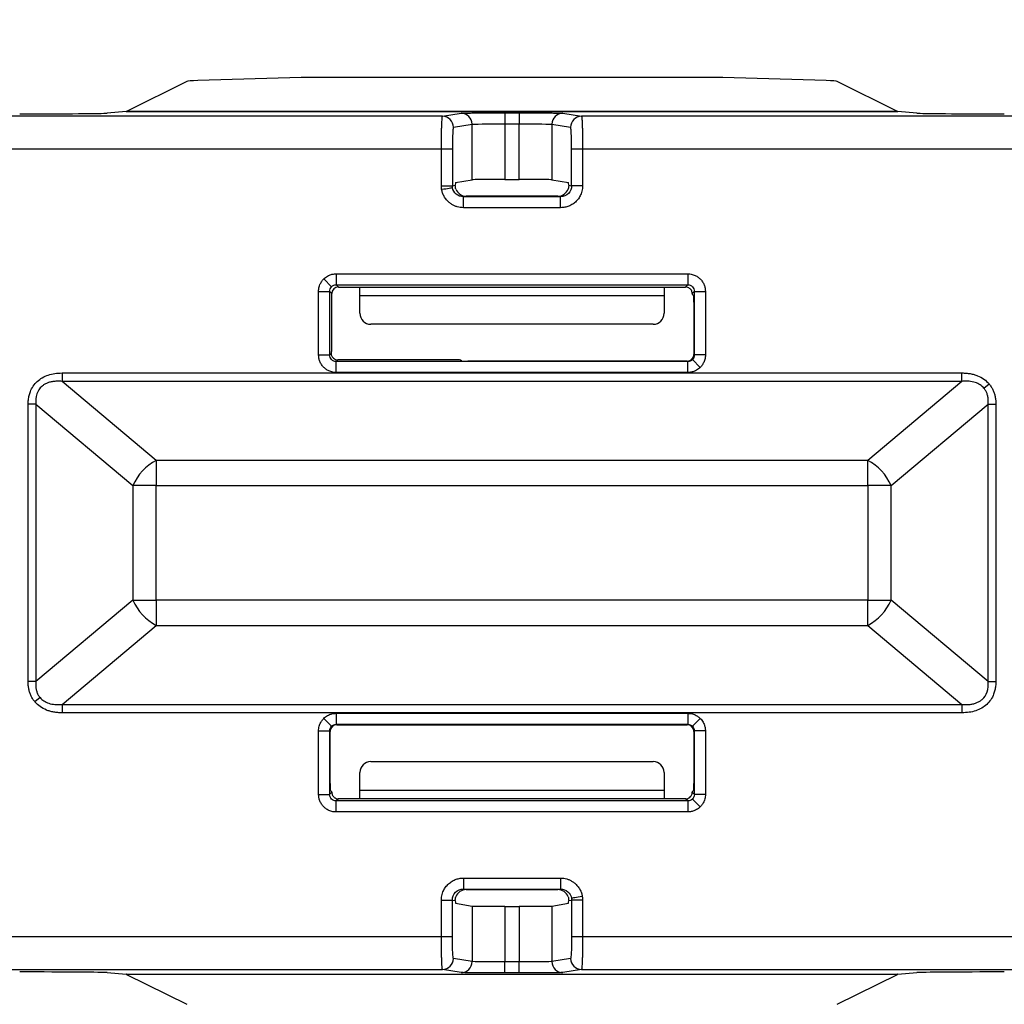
# Model space of a CAD drawing. Extents: x 897.4 to 914.4, y -8.5 to 2.5.
# Tile 5 of 15: x 903.611 to 904.492, y -0.334 to 0.548. Entities that reach past the tile are written whole.
import ezdxf

# ---------------------------------------------------------------- set-up
doc = ezdxf.new("R2010")
doc.units = 0
doc.header["$LTSCALE"] = 4
doc.header["$MEASUREMENT"] = 0
doc.layers.get('0').update_dxf_attribs({"linetype": 'CONTINUOUS'})
doc.layers.get('DEFPOINTS').update_dxf_attribs({"linetype": 'CONTINUOUS'})
doc.layers.add('DIMENSIONS', color=140, linetype='CONTINUOUS')
doc.styles.get("Standard").update_dxf_attribs({"font": 'romans.shx'})
doc.dimstyles.get("Standard").update_dxf_attribs({"dimtxt": 0.15, "dimasz": 0.18, "dimexe": 0.0625, "dimexo": 0.125, "dimgap": 0.0625, "dimtad": 0, "dimtih": 1, "dimtoh": 1, "dimzin": 0, "dimdsep": 46, "dimtxsty": 'Standard', "dimcen": 0, "dimadec": 0, "dimazin": 0, "dimtfac": 1, "dimtofl": 0, "dimtmove": 0, "dimatfit": 3, "dimfxl": 1, "dimtolj": 1, "dimtzin": 0, "dimarcsym": 0})

# ---------------------------------------------------------------- blocks, each defined once
blk = doc.blocks.new('*D14')
at = {"layer": 'DEFPOINTS', "color": 0, "transparency": 16777216}
for p in [(906.0023, 1.19394), (902.10105, 0.38594), (906.0023, 0.38594)]:
    blk.add_point(p, dxfattribs=at)
at = {"layer": 'DIMENSIONS', "color": 0, "lineweight": -2, "transparency": 16777216}
for p, q in [((902.10105, 0.51094), (902.10105, 1.25644)), ((906.0023, 0.51094), (906.0023, 1.25644)), ((902.28105, 1.19394), (903.67132, 1.19394)), ((905.8223, 1.19394), (904.43203, 1.19394))]:
    blk.add_line(p, q, dxfattribs=at)
at = {"layer": 'DIMENSIONS', "color": 0, "transparency": 16777216}
for points in [[(902.28105, 1.22394), (902.28105, 1.16394), (902.10105, 1.19394)], [(905.8223, 1.22394), (905.8223, 1.16394), (906.0023, 1.19394)]]:
    blk.add_solid(points, dxfattribs=at)
at = {"layer": 'DIMENSIONS', "color": 0, "transparency": 16777216, "char_height": 0.15, "attachment_point": 5}
for s, insert in [('\\A1;3.90', (904.05167, 1.33144)), ('\\A1;[99.1]', (904.05167, 1.01715))]:
    blk.add_mtext(s, dxfattribs=dict(at, insert=insert))

msp = doc.modelspace()

# ---------------------------------------------------------------- linework, layer by layer
for p, q in [((903.86302, 0.49594), (903.77048, 0.49325)), ((904.23079, 0.49607), (903.87256, 0.49607)), ((904.33287, 0.49325), (904.24033, 0.49594)), ((903.76044, 0.49246), (903.70659, 0.46561)), ((904.39675, 0.46561), (904.3429, 0.49246)), ((903.98946, 0.46125), (902.97318, 0.46125)), ((903.70628, 0.46552), (903.68924, 0.4641)), ((904.39707, 0.46552), (903.70628, 0.46552)), ((903.70659, 0.46561), (904.39675, 0.46561)), ((903.98946, 0.46125), (904.00608, 0.46402)), ((904.0454, 0.46434), (904.05795, 0.46434)), ((904.0454, 0.46434), (904.0454, 0.4545)), ((904.05795, 0.46434), (904.05795, 0.4545)), ((904.09726, 0.46402), (904.11389, 0.46125)), ((904.96608, 0.46125), (904.11389, 0.46125)), ((904.41411, 0.4641), (904.39707, 0.46552)), ((903.99929, 0.45141), (904.01591, 0.45418)), ((904.01591, 0.40444), (904.01591, 0.45418)), ((904.0454, 0.4545), (904.0454, 0.40469)), ((904.0454, 0.4545), (904.05795, 0.4545)), ((904.05795, 0.40469), (904.05795, 0.4545)), ((904.08744, 0.45418), (904.08744, 0.40444)), ((904.08744, 0.45418), (904.10406, 0.45141)), ((903.98844, 0.43172), (902.97318, 0.43172)), ((903.98844, 0.39906), (903.98844, 0.43172)), ((903.99827, 0.43172), (903.98844, 0.43172)), ((903.99827, 0.43172), (903.99827, 0.39906)), ((904.10508, 0.39906), (904.10508, 0.43172)), ((904.11491, 0.43172), (904.10508, 0.43172)), ((904.11491, 0.43172), (904.11491, 0.39906)), ((904.96608, 0.43172), (904.11491, 0.43172)), ((903.98844, 0.39906), (903.99827, 0.39906)), ((903.99827, 0.39906), (904.00093, 0.39951)), ((904.00118, 0.40199), (904.01591, 0.40444)), ((904.0454, 0.40469), (904.05795, 0.40469)), ((904.08744, 0.40444), (904.10217, 0.40199)), ((904.10242, 0.39951), (904.10508, 0.39906)), ((904.11491, 0.39906), (904.10508, 0.39906)), ((904.01072, 0.38966), (904.00814, 0.38923)), ((904.00814, 0.37939), (904.00814, 0.38923)), ((904.09521, 0.38923), (904.00814, 0.38923)), ((904.09262, 0.38966), (904.01072, 0.38966)), ((904.09521, 0.38923), (904.09262, 0.38966)), ((904.09521, 0.37939), (904.09521, 0.38923)), ((904.09521, 0.37939), (904.00814, 0.37939)), ((903.89428, 0.32016), (904.20907, 0.32016)), ((903.89428, 0.32016), (903.89428, 0.31032)), ((904.20907, 0.32016), (904.20907, 0.31032)), ((903.88314, 0.31555), (903.8901, 0.30859)), ((903.89428, 0.31032), (904.20907, 0.31032)), ((903.89428, 0.31032), (903.89625, 0.30834)), ((904.20709, 0.30834), (904.20907, 0.31032)), ((903.87853, 0.2475), (903.87853, 0.30441)), ((903.87853, 0.30441), (903.88837, 0.30441)), ((903.88837, 0.30441), (903.88837, 0.2475)), ((903.89035, 0.30244), (903.88837, 0.30441)), ((903.89035, 0.25678), (903.89035, 0.30244)), ((903.89625, 0.30834), (903.91542, 0.30834)), ((903.91542, 0.30834), (904.18792, 0.30834)), ((903.91542, 0.30056), (903.91542, 0.30834)), ((904.18792, 0.30056), (903.91542, 0.30056)), ((903.91544, 0.2848), (903.91542, 0.30056)), ((904.18792, 0.30056), (904.18791, 0.2848)), ((904.18792, 0.30834), (904.20709, 0.30834)), ((904.18792, 0.30834), (904.18792, 0.30056)), ((904.21497, 0.30441), (904.21303, 0.30247)), ((904.21305, 0.30206), (904.21449, 0.30061)), ((904.21497, 0.2475), (904.21497, 0.30441)), ((904.21497, 0.30441), (904.22482, 0.30441)), ((904.22482, 0.30441), (904.22482, 0.2475)), ((904.21454, 0.29471), (904.21454, 0.24793)), ((904.17808, 0.27497), (903.92527, 0.27497)), ((903.87853, 0.2475), (903.88837, 0.2475)), ((903.88837, 0.2475), (903.8898, 0.24892)), ((903.88983, 0.25041), (903.8903, 0.25088)), ((904.21454, 0.24793), (904.21497, 0.2475)), ((904.22482, 0.2475), (904.21497, 0.2475)), ((903.89569, 0.243), (903.89428, 0.24159)), ((903.89428, 0.23175), (903.89428, 0.24159)), ((904.20907, 0.24159), (903.89428, 0.24159)), ((903.99566, 0.243), (903.89569, 0.243)), ((904.00635, 0.24207), (904.0055, 0.24292)), ((904.20864, 0.24202), (904.01225, 0.24202)), ((904.20907, 0.24159), (904.20864, 0.24202)), ((904.20907, 0.23175), (904.20907, 0.24159)), ((904.2202, 0.23636), (904.21325, 0.24332)), ((903.64883, 0.23133), (903.64883, 0.22379)), ((903.64883, 0.23133), (904.45451, 0.23133)), ((904.20907, 0.23175), (903.89428, 0.23175)), ((904.45451, 0.22379), (904.45451, 0.23133)), ((903.7332, 0.15301), (903.64883, 0.22379)), ((904.45451, 0.22379), (903.64883, 0.22379)), ((904.45451, 0.22379), (904.37015, 0.15301)), ((904.47422, 0.21771), (904.4788, 0.22155)), ((903.62542, 0.2033), (903.61846, 0.2033)), ((903.61846, -0.04509), (903.61846, 0.2033)), ((903.62542, 0.2033), (903.71232, 0.13039)), ((903.62542, 0.2033), (903.62542, -0.04509)), ((904.39103, 0.13039), (904.47792, 0.2033)), ((904.47792, -0.04509), (904.47792, 0.2033)), ((904.47792, 0.2033), (904.48488, 0.2033)), ((904.48488, 0.2033), (904.48488, -0.04509)), ((904.37015, 0.15301), (903.7332, 0.15301)), ((903.7332, 0.15301), (903.7332, 0.13039)), ((904.37015, 0.13039), (904.37015, 0.15301)), ((903.71232, 0.13039), (903.71232, 0.02783)), ((903.7332, 0.13039), (903.71232, 0.13039)), ((903.7332, 0.13039), (904.37015, 0.13039)), ((903.7332, 0.02783), (903.7332, 0.13039)), ((904.37015, 0.13039), (904.37015, 0.02783)), ((904.39103, 0.13039), (904.37015, 0.13039)), ((904.39103, 0.02783), (904.39103, 0.13039)), ((903.71232, 0.02783), (903.62542, -0.04509)), ((903.71232, 0.02783), (903.7332, 0.02783)), ((904.37015, 0.02783), (903.7332, 0.02783)), ((903.7332, 0.02783), (903.7332, 0.00521)), ((904.37015, 0.02783), (904.39103, 0.02783)), ((904.37015, 0.00521), (904.37015, 0.02783)), ((904.47792, -0.04509), (904.39103, 0.02783)), ((903.64883, -0.06558), (903.7332, 0.00521)), ((903.7332, 0.00521), (904.37015, 0.00521)), ((904.37015, 0.00521), (904.45451, -0.06558)), ((903.62542, -0.04509), (903.61846, -0.04509)), ((904.47792, -0.04509), (904.48488, -0.04509)), ((903.62913, -0.0595), (903.62455, -0.06334)), ((903.64883, -0.06558), (904.45451, -0.06558)), ((903.64883, -0.06558), (903.64883, -0.07312)), ((904.45451, -0.06558), (904.45451, -0.07312)), ((904.45451, -0.07312), (903.64883, -0.07312)), ((903.88314, -0.07815), (903.8901, -0.08511)), ((903.89428, -0.07354), (904.20907, -0.07354)), ((903.89428, -0.07354), (903.89428, -0.08338)), ((904.20907, -0.07354), (904.20907, -0.08338)), ((904.2202, -0.07815), (904.21325, -0.08511)), ((903.89428, -0.08338), (904.20907, -0.08338)), ((903.89428, -0.08338), (903.89471, -0.08381)), ((903.89471, -0.08381), (904.20864, -0.08381)), ((904.20864, -0.08381), (904.20907, -0.08338)), ((903.87853, -0.1462), (903.87853, -0.08929)), ((903.87853, -0.08929), (903.88837, -0.08929)), ((903.88837, -0.08929), (903.88837, -0.1462)), ((903.8888, -0.08972), (903.88837, -0.08929)), ((903.8888, -0.1365), (903.8888, -0.08972)), ((904.21497, -0.08929), (904.21454, -0.08972)), ((904.21454, -0.08972), (904.21454, -0.1365)), ((904.21497, -0.1462), (904.21497, -0.08929)), ((904.22482, -0.08929), (904.21497, -0.08929)), ((904.22482, -0.08929), (904.22482, -0.1462)), ((903.92527, -0.11676), (904.17808, -0.11676)), ((903.91542, -0.14235), (903.91544, -0.12659)), ((904.18791, -0.12659), (904.18792, -0.14235)), ((903.87853, -0.1462), (903.88837, -0.1462)), ((903.88837, -0.1462), (903.89032, -0.14426)), ((903.8903, -0.14385), (903.88885, -0.1424)), ((903.91542, -0.14235), (904.18792, -0.14235)), ((903.91542, -0.15013), (903.91542, -0.14235)), ((904.18792, -0.14235), (904.18792, -0.15013)), ((904.21303, -0.14426), (904.21497, -0.1462)), ((904.21449, -0.1424), (904.21305, -0.14385)), ((904.22482, -0.1462), (904.21497, -0.1462)), ((903.89625, -0.15013), (903.89428, -0.15211)), ((904.20907, -0.15211), (903.89428, -0.15211)), ((903.89428, -0.16195), (903.89428, -0.15211)), ((903.91542, -0.15013), (903.89625, -0.15013)), ((904.18792, -0.15013), (903.91542, -0.15013)), ((904.20709, -0.15013), (904.18792, -0.15013)), ((904.20907, -0.15211), (904.20709, -0.15013)), ((904.20907, -0.15211), (904.20907, -0.16195)), ((904.2202, -0.15734), (904.21325, -0.15038)), ((904.20907, -0.16195), (903.89428, -0.16195)), ((904.00814, -0.22118), (904.09521, -0.22118)), ((904.00814, -0.22118), (904.00814, -0.23102)), ((904.09521, -0.22118), (904.09521, -0.23102)), ((904.00814, -0.23102), (904.09521, -0.23102)), ((904.00814, -0.23102), (904.01072, -0.23145)), ((904.01072, -0.23145), (904.09262, -0.23145)), ((904.09262, -0.23145), (904.09521, -0.23102)), ((903.98844, -0.27351), (903.98844, -0.24085)), ((903.98844, -0.24085), (903.99827, -0.24085)), ((903.99827, -0.27351), (903.99827, -0.24085)), ((903.99827, -0.24085), (904.00093, -0.2413)), ((904.00118, -0.24378), (904.01591, -0.24623)), ((904.01591, -0.24623), (904.01591, -0.29597)), ((904.0454, -0.24648), (904.0454, -0.29629)), ((904.0454, -0.24648), (904.05795, -0.24648)), ((904.05795, -0.24648), (904.05795, -0.29629)), ((904.08744, -0.24623), (904.10217, -0.24378)), ((904.08744, -0.24623), (904.08744, -0.29597)), ((904.10242, -0.2413), (904.10508, -0.24085)), ((904.10508, -0.24085), (904.10508, -0.27351)), ((904.11491, -0.24085), (904.10508, -0.24085)), ((904.11491, -0.24085), (904.11491, -0.27351)), ((902.97318, -0.27351), (903.98844, -0.27351)), ((903.98844, -0.27351), (903.99827, -0.27351)), ((904.10508, -0.27351), (904.11491, -0.27351)), ((904.11491, -0.27351), (904.96608, -0.27351)), ((904.01591, -0.29597), (903.99929, -0.2932)), ((904.0454, -0.30613), (904.0454, -0.29629)), ((904.05795, -0.29629), (904.0454, -0.29629)), ((904.05795, -0.30613), (904.05795, -0.29629)), ((904.10406, -0.2932), (904.08744, -0.29597)), ((902.97318, -0.30304), (903.98946, -0.30304)), ((903.68924, -0.30589), (903.70628, -0.30731)), ((903.70628, -0.30731), (904.39707, -0.30731)), ((904.39675, -0.3074), (903.70659, -0.3074)), ((903.70659, -0.3074), (903.76044, -0.33425)), ((904.00608, -0.30581), (903.98946, -0.30304)), ((904.05795, -0.30613), (904.0454, -0.30613)), ((904.11389, -0.30304), (904.09726, -0.30581)), ((904.11389, -0.30304), (904.96608, -0.30304)), ((904.3429, -0.33425), (904.39675, -0.3074)), ((904.39707, -0.30731), (904.41411, -0.30589))]:
    msp.add_line(p, q)
at = {"flags": 128}
for points in [[(903.9887, 0.39584), (903.99053, 0.39614), (903.9923, 0.39643), (903.99394, 0.39671), (903.99538, 0.39695), (903.99659, 0.39715), (903.99752, 0.3973), (903.99813, 0.3974), (903.9984, 0.39745)], [(904.11464, -0.23762), (904.11281, -0.23793), (904.11105, -0.23822), (904.10941, -0.2385), (904.10796, -0.23874), (904.10675, -0.23894), (904.10583, -0.23909), (904.10522, -0.23919), (904.10495, -0.23924)]]:
    msp.add_lwpolyline(points, dxfattribs=at)
for centre, radius, start, end in [((903.98945, 0.45141), 0.00984, 359.99249, 89.93117), ((904.00607, 0.45418), 0.00984, 359.99245, 89.93099), ((904.09728, 0.45418), 0.00984, 90.06901, 180.00755), ((904.1139, 0.45141), 0.00984, 90.06883, 180.00751), ((903.75437, 0.11252), 0.04569, 117.60368, 156.97851), ((904.34898, 0.11252), 0.04569, 23.02149, 62.39632), ((903.75437, 0.04569), 0.04569, 203.02149, 242.39632), ((904.34898, 0.04569), 0.04569, 297.60368, 336.97851), ((903.98945, -0.2932), 0.00984, 270.06883, 0.00751), ((904.00607, -0.29597), 0.00984, 270.06901, 0.00755), ((904.09728, -0.29597), 0.00984, 179.99245, 269.93099), ((904.1139, -0.2932), 0.00984, 179.99249, 269.93117)]:
    msp.add_arc(centre, radius, start, end)
for centre, major_axis, ratio, start_param, end_param in [((903.87256, 0.49504), (0.01969, 0), 0.052408, 1.570796, 2.076942), ((904.23079, 0.49504), (0.01969, 0), 0.052408, 1.064651, 1.570796), ((903.78002, 0.49235), (0.01969, 0), 0.052408, 2.076942, 3.036873), ((904.32333, 0.49235), (0.01969, 0), 0.052408, 0.10472, 1.064651), ((903.61093, 0.46417), (0.07874, 0), 0.008727, 4.712389, 6.178466), ((903.70622, 0.53441), (0, 0.0689), 0.105104, 3.150319, 3.193953), ((904.39713, 0.53441), (0, 0.0689), 0.105104, 3.089233, 3.132866), ((904.49242, 0.46417), (0.07874, 0), 0.008727, 3.246312, 4.712389), ((904.00118, 0.39609), (0, 0.00591), 0.052408, 0.008727, 0.952685), ((904.0454, 0.40443), (0.02953, 0), 0.008727, 1.570796, 3.089233), ((904.05795, 0.40443), (0.02953, 0), 0.008727, 0.05236, 1.570796), ((904.10217, 0.39609), (0, 0.00591), 0.052408, 5.3305, 6.274459), ((904.01073, 0.3995), (-0.00972, -0.00162), 0.998592, 0.189322, 1.405563), ((904.09262, 0.3995), (-0.00972, 0.00162), 0.998592, 1.736029, 2.952271), ((903.89626, 0.30244), (-0.00418, 0.00418), 0.999924, 5.497825, 7.068545), ((904.20709, 0.30244), (-0.00418, -0.00418), 0.999924, 3.565906, 3.926953), ((904.21305, 0.30796), (0, 0.00591), 0.008727, 2.765124, 3.132866), ((904.21449, 0.29471), (0, 0.00591), 0.008727, 4.712389, 6.274459), ((903.92528, 0.28481), (0.00713, 0.00679), 0.999247, 2.38206, 3.951341), ((904.17807, 0.28481), (0.00713, -0.00679), 0.999247, 5.473437, 7.042718), ((903.8903, 0.25678), (0, 0.00591), 0.008727, 3.150319, 4.712389), ((903.88983, 0.24451), (0, 0.00591), 0.008727, 0.008727, 0.725535), ((904.20864, 0.24793), (0.00418, -0.00418), 0.999924, 5.497825, 7.068545), ((903.89569, 0.24891), (0.00418, 0.00418), 0.999924, 3.197075, 3.926953), ((903.99566, 0.24292), (0.00984, 0), 0.008727, 0.008727, 1.570796), ((904.01225, 0.24207), (0.00591, 0), 0.008727, 3.150319, 4.712389), ((903.89471, -0.08972), (-0.00418, 0.00418), 0.999924, 5.497825, 7.068545), ((904.20864, -0.08972), (0.00418, 0.00418), 0.999924, 5.497825, 7.068545), ((903.92528, -0.1266), (0.00713, -0.00679), 0.999247, 2.331844, 3.901125), ((904.17807, -0.1266), (0.00713, 0.00679), 0.999247, 5.523653, 7.092934), ((903.88885, -0.1365), (0, 0.00591), 0.008727, 1.570796, 3.132866), ((904.21449, -0.1365), (0, 0.00591), 0.008727, 3.150319, 4.712389), ((903.8903, -0.14975), (0, 0.00591), 0.008727, 5.906717, 6.274459), ((903.89626, -0.14423), (0.00418, 0.00418), 0.999924, 3.565906, 3.926953), ((904.20709, -0.14423), (0.00418, -0.00418), 0.999924, 5.497825, 5.858871), ((904.21305, -0.14975), (0, 0.00591), 0.008727, 0.008727, 0.376469), ((904.01073, -0.24129), (0.00972, -0.00162), 0.998592, 1.736029, 2.952271), ((904.09262, -0.24129), (0.00972, 0.00162), 0.998592, 0.189322, 1.405563), ((904.00118, -0.23787), (0, 0.00591), 0.052408, 2.188907, 3.132866), ((904.0454, -0.24622), (0.02953, 0), 0.008727, 3.193953, 4.712389), ((904.05795, -0.24622), (0.02953, 0), 0.008727, 4.712389, 6.230825), ((904.10217, -0.23787), (0, 0.00591), 0.052408, 3.150319, 4.094278), ((903.61093, -0.30596), (0.07874, 0), 0.008727, 0.10472, 1.570796), ((903.70622, -0.3762), (0, 0.0689), 0.105104, 6.230825, 6.274459), ((904.39713, -0.3762), (0, 0.0689), 0.105104, 0.008727, 0.05236), ((904.49242, -0.30596), (0.07874, 0), 0.008727, 1.570796, 3.036873)]:
    msp.add_ellipse(centre, major_axis=major_axis, ratio=ratio, start_param=start_param, end_param=end_param)
for points, knots in [([(903.98844, 0.43172), (903.98844, 0.43289), (903.98844, 0.4353), (903.98848, 0.43899), (903.98853, 0.4428), (903.9886, 0.44662), (903.98869, 0.45034), (903.9888, 0.45379), (903.98894, 0.45682), (903.98909, 0.45922), (903.98927, 0.46089), (903.98939, 0.46113), (903.98946, 0.46125)], [0, 0, 0, 0, 0.075786, 0.156953, 0.243502, 0.335433, 0.432745, 0.535438, 0.643511, 0.756964, 0.875794, 1, 1, 1, 1]), ([(904.00608, 0.46402), (904.00618, 0.46403), (904.00636, 0.46405), (904.00706, 0.46408), (904.00805, 0.46411), (904.00987, 0.46415), (904.01301, 0.4642), (904.01812, 0.46425), (904.02426, 0.46429), (904.03107, 0.46432), (904.0382, 0.46434), (904.043, 0.46434), (904.0454, 0.46434)], [0, 0, 0, 0, 0.060411, 0.120356, 0.180342, 0.240878, 0.370333, 0.500129, 0.629582, 0.759376, 0.879605, 1, 1, 1, 1]), ([(904.05795, 0.46434), (904.05915, 0.46434), (904.06155, 0.46434), (904.06511, 0.46434), (904.06861, 0.46433), (904.07334, 0.46432), (904.07908, 0.46429), (904.08521, 0.46425), (904.09034, 0.4642), (904.09405, 0.46414), (904.09652, 0.46408), (904.09702, 0.46404), (904.09726, 0.46402)], [0, 0, 0, 0, 0.060408, 0.120351, 0.180336, 0.24087, 0.370322, 0.500117, 0.629571, 0.759368, 0.8796, 1, 1, 1, 1]), ([(904.11389, 0.46125), (904.11393, 0.4612), (904.11401, 0.46111), (904.11411, 0.46049), (904.11422, 0.45957), (904.11431, 0.45835), (904.1144, 0.45687), (904.11448, 0.45518), (904.11456, 0.45331), (904.11462, 0.45129), (904.11468, 0.44917), (904.11474, 0.44698), (904.11478, 0.44475), (904.11482, 0.4425), (904.11486, 0.44026), (904.11488, 0.43804), (904.1149, 0.43588), (904.11491, 0.43378), (904.11491, 0.4324), (904.11491, 0.43172)], [0, 0, 0, 0, 0.073738, 0.145611, 0.21562, 0.283765, 0.350045, 0.414461, 0.477012, 0.537698, 0.596521, 0.653479, 0.708573, 0.761803, 0.813169, 0.862671, 0.910311, 0.956087, 1, 1, 1, 1]), ([(903.99929, 0.45141), (903.99925, 0.45137), (903.99916, 0.4513), (903.99903, 0.4508), (903.99889, 0.44988), (903.99872, 0.44824), (903.99856, 0.4457), (903.99843, 0.44257), (903.99833, 0.43909), (903.99828, 0.43543), (903.99827, 0.43296), (903.99827, 0.43172)], [0, 0, 0, 0, 0.079687, 0.159406, 0.240393, 0.36886, 0.500287, 0.628687, 0.760046, 0.879306, 1, 1, 1, 1]), ([(904.01591, 0.45418), (904.0163, 0.45426), (904.01965, 0.45435), (904.03049, 0.45447), (904.03791, 0.4545), (904.0454, 0.4545)], [0, 0, 0, 0, 0.5, 0.5, 1, 1, 1, 1]), ([(904.05795, 0.4545), (904.06544, 0.4545), (904.07285, 0.45447), (904.08369, 0.45435), (904.08704, 0.45426), (904.08744, 0.45418)], [0, 0, 0, 0, 0.5, 0.5, 1, 1, 1, 1]), ([(904.10508, 0.43172), (904.10508, 0.43254), (904.10508, 0.43417), (904.10505, 0.43659), (904.10501, 0.43942), (904.10492, 0.44255), (904.10479, 0.44565), (904.10463, 0.44823), (904.10444, 0.45003), (904.10425, 0.45119), (904.10412, 0.45133), (904.10406, 0.45141)], [0, 0, 0, 0, 0.079579, 0.159196, 0.240093, 0.368459, 0.49985, 0.628284, 0.759746, 0.879143, 1, 1, 1, 1]), ([(903.9887, 0.39584), (903.98863, 0.39637), (903.98847, 0.39744), (903.98845, 0.39852), (903.98844, 0.39906)], [0, 0, 0, 0, 0.4999952, 1, 1, 1, 1]), ([(904.00814, 0.38923), (904.00582, 0.38923), (904.00352, 0.39007), (903.99999, 0.39305), (903.99878, 0.39517), (903.9984, 0.39745)], [0, 0, 0, 0, 0.5, 0.5, 1, 1, 1, 1]), ([(904.00148, 0.39609), (904.00128, 0.39662), (904.00113, 0.39719), (904.00104, 0.39774), (904.00095, 0.39828), (904.00092, 0.39882), (904.00092, 0.3993), (904.00092, 0.39937), (904.00093, 0.39944), (904.00093, 0.39951)], [0, 0, 0, 0, 0.000043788, 0.000043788, 0.000043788, 0.00008760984, 0.00008760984, 0.00008760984, 0.00009388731, 0.00009388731, 0.00009388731, 0.00009388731]), ([(904.11491, 0.39906), (904.11488, 0.39824), (904.11482, 0.39661), (904.11434, 0.39417), (904.11343, 0.39134), (904.1118, 0.38819), (904.10926, 0.38508), (904.10612, 0.3825), (904.10262, 0.38071), (904.09893, 0.37958), (904.09645, 0.37945), (904.09521, 0.37939)], [0, 0, 0, 0, 0.079555, 0.159139, 0.240005, 0.368419, 0.499856, 0.628334, 0.759844, 0.879187, 1, 1, 1, 1]), ([(904.10508, 0.39906), (904.10508, 0.39648), (904.10402, 0.39393), (904.10036, 0.39029), (904.0978, 0.38923), (904.09521, 0.38923)], [0, 0, 0, 0, 0.5, 0.5, 1, 1, 1, 1]), ([(904.10242, 0.39951), (904.10244, 0.39904), (904.10242, 0.39851), (904.10234, 0.39797), (904.10226, 0.39743), (904.10213, 0.39686), (904.10195, 0.39632), (904.10192, 0.39624), (904.10189, 0.39616), (904.10186, 0.39609)], [0, 0, 0, 0, 0.00004386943, 0.00004386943, 0.00004386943, 0.00008780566, 0.00008780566, 0.00008780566, 0.00009390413, 0.00009390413, 0.00009390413, 0.00009390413]), ([(904.00814, 0.37939), (904.0072, 0.37942), (904.00535, 0.37949), (904.00264, 0.38007), (904.00007, 0.38101), (903.99763, 0.38234), (903.99517, 0.38414), (903.99282, 0.38651), (903.99086, 0.38941), (903.98941, 0.39255), (903.98894, 0.39474), (903.9887, 0.39584)], [0, 0, 0, 0, 0.101673, 0.200529, 0.298587, 0.397913, 0.500499, 0.627888, 0.758211, 0.878391, 1, 1, 1, 1]), ([(903.88314, 0.31555), (903.88365, 0.31602), (903.88465, 0.31695), (903.88638, 0.31809), (903.88853, 0.31915), (903.89118, 0.31999), (903.89324, 0.32011), (903.89428, 0.32016)], [0, 0, 0, 0, 0.166554, 0.332327, 0.500188, 0.749363, 1, 1, 1, 1]), ([(904.20907, 0.32016), (904.20973, 0.32014), (904.21104, 0.32009), (904.21298, 0.3197), (904.21525, 0.31898), (904.21777, 0.31768), (904.22026, 0.31564), (904.22232, 0.31313), (904.22376, 0.31034), (904.22466, 0.30739), (904.22477, 0.30541), (904.22482, 0.30441)], [0, 0, 0, 0, 0.079599, 0.159226, 0.240133, 0.368604, 0.500069, 0.628541, 0.760008, 0.87928, 1, 1, 1, 1]), ([(903.87853, 0.30441), (903.87856, 0.3051), (903.87861, 0.30647), (903.87903, 0.3085), (903.8798, 0.31077), (903.88107, 0.31324), (903.88245, 0.31478), (903.88314, 0.31555)], [0, 0, 0, 0, 0.166559, 0.332336, 0.500198, 0.749371, 1, 1, 1, 1]), ([(904.20907, 0.31032), (904.21062, 0.31032), (904.21215, 0.30968), (904.21434, 0.3075), (904.21497, 0.30596), (904.21497, 0.30441)], [0, 0, 0, 0, 0.5, 0.5, 1, 1, 1, 1]), ([(904.21303, 0.30247), (904.21303, 0.30269), (904.21301, 0.30301), (904.21294, 0.30339), (904.21288, 0.30377), (904.21276, 0.30423), (904.21256, 0.3047), (904.21238, 0.30514), (904.21212, 0.30559), (904.2118, 0.30601), (904.2115, 0.30641), (904.21114, 0.30677), (904.21073, 0.30709), (904.21027, 0.30745), (904.20974, 0.30775), (904.20918, 0.30796)], [0, 0, 0, 0, 0.00004602, 0.00004602, 0.00004602, 0.000092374, 0.000092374, 0.000092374, 0.0001342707, 0.0001342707, 0.0001342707, 0.0001731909, 0.0001731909, 0.0001731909, 0.0002184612, 0.0002184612, 0.0002184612, 0.0002184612]), ([(903.89428, 0.23175), (903.89362, 0.23177), (903.89231, 0.23182), (903.89036, 0.23221), (903.88809, 0.23294), (903.88558, 0.23423), (903.88309, 0.23627), (903.88102, 0.23878), (903.87959, 0.24157), (903.87868, 0.24452), (903.87858, 0.2465), (903.87853, 0.2475)], [0, 0, 0, 0, 0.079599, 0.159226, 0.240133, 0.368604, 0.500069, 0.628541, 0.760008, 0.87928, 1, 1, 1, 1]), ([(903.89428, 0.24159), (903.89273, 0.24159), (903.8912, 0.24223), (903.88901, 0.24441), (903.88837, 0.24595), (903.88837, 0.2475)], [0, 0, 0, 0, 0.5, 0.5, 1, 1, 1, 1]), ([(903.8898, 0.24892), (903.8898, 0.24857), (903.88983, 0.24816), (903.88991, 0.24772), (903.89, 0.24727), (903.89016, 0.24679), (903.89038, 0.24633), (903.89059, 0.2459), (903.89086, 0.24547), (903.89118, 0.24509), (903.89136, 0.24488), (903.89155, 0.24469), (903.89175, 0.24451)], [0, 0, 0, 0, 0.0000405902, 0.0000405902, 0.0000405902, 0.0000814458, 0.0000814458, 0.0000814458, 0.0001194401, 0.0001194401, 0.0001194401, 0.0001400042, 0.0001400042, 0.0001400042, 0.0001400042]), ([(904.22482, 0.2475), (904.22479, 0.24681), (904.22474, 0.24544), (904.22432, 0.24341), (904.22355, 0.24114), (904.22227, 0.23867), (904.2209, 0.23713), (904.2202, 0.23636)], [0, 0, 0, 0, 0.166559, 0.332336, 0.500198, 0.749371, 1, 1, 1, 1]), ([(903.61846, 0.2033), (903.6185, 0.20464), (903.61858, 0.20726), (903.61927, 0.21107), (903.62057, 0.21527), (903.62287, 0.21969), (903.62654, 0.22394), (903.63115, 0.22731), (903.63653, 0.22966), (903.64252, 0.23109), (903.64668, 0.23125), (903.64883, 0.23133)], [0, 0, 0, 0, 0.086199, 0.168552, 0.248344, 0.368004, 0.486343, 0.606394, 0.732594, 0.861537, 1, 1, 1, 1]), ([(904.2202, 0.23636), (904.2197, 0.23589), (904.2187, 0.23496), (904.21697, 0.23382), (904.21481, 0.23276), (904.21217, 0.23192), (904.2101, 0.23181), (904.20907, 0.23175)], [0, 0, 0, 0, 0.166554, 0.332327, 0.500188, 0.749363, 1, 1, 1, 1]), ([(904.45451, 0.23133), (904.45578, 0.2313), (904.45827, 0.23125), (904.46189, 0.23077), (904.46533, 0.22999), (904.46955, 0.22856), (904.47439, 0.22608), (904.47735, 0.22305), (904.4788, 0.22155)], [0, 0, 0, 0, 0.140856, 0.275666, 0.405573, 0.531852, 0.769879, 1, 1, 1, 1]), ([(903.64883, 0.22379), (903.64756, 0.22388), (903.64512, 0.22404), (903.64159, 0.22381), (903.63836, 0.22323), (903.63547, 0.2223), (903.63291, 0.22102), (903.62924, 0.21836), (903.62532, 0.21237), (903.62539, 0.20647), (903.62542, 0.2033)], [0, 0, 0, 0, 0.104768, 0.201389, 0.290583, 0.373262, 0.450573, 0.523911, 0.743812, 1, 1, 1, 1]), ([(904.47422, 0.21771), (904.47371, 0.21826), (904.47268, 0.21938), (904.47079, 0.22076), (904.46867, 0.22193), (904.46629, 0.22284), (904.46366, 0.2235), (904.4608, 0.22389), (904.45772, 0.22402), (904.45561, 0.22387), (904.45451, 0.22379)], [0, 0, 0, 0, 0.104718, 0.21225, 0.324351, 0.442571, 0.568237, 0.702454, 0.846128, 1, 1, 1, 1]), ([(904.4788, 0.22155), (904.47944, 0.22073), (904.48073, 0.21908), (904.48224, 0.21632), (904.48344, 0.21336), (904.48428, 0.21019), (904.48479, 0.20681), (904.48485, 0.20449), (904.48488, 0.2033)], [0, 0, 0, 0, 0.159449, 0.318515, 0.479754, 0.645619, 0.818367, 1, 1, 1, 1]), ([(904.47792, 0.2033), (904.478, 0.20445), (904.47813, 0.20667), (904.4778, 0.20989), (904.47704, 0.21282), (904.47589, 0.21547), (904.47477, 0.21697), (904.47422, 0.21771)], [0, 0, 0, 0, 0.22728, 0.437624, 0.633998, 0.820036, 1, 1, 1, 1]), ([(903.62455, -0.06334), (903.6239, -0.06252), (903.62262, -0.06087), (903.6211, -0.0581), (903.61991, -0.05515), (903.61907, -0.05197), (903.61855, -0.0486), (903.61849, -0.04628), (903.61846, -0.04509)], [0, 0, 0, 0, 0.159449, 0.318515, 0.479754, 0.645619, 0.818367, 1, 1, 1, 1]), ([(903.62542, -0.04509), (903.62535, -0.04624), (903.62521, -0.04846), (903.62555, -0.05168), (903.6263, -0.05461), (903.62746, -0.05726), (903.62858, -0.05876), (903.62913, -0.0595)], [0, 0, 0, 0, 0.22728, 0.437624, 0.633998, 0.820036, 1, 1, 1, 1]), ([(904.45451, -0.06558), (904.45578, -0.06567), (904.45823, -0.06583), (904.46176, -0.0656), (904.46498, -0.06502), (904.46788, -0.06409), (904.47044, -0.06281), (904.47411, -0.06015), (904.47802, -0.05416), (904.47796, -0.04826), (904.47792, -0.04509)], [0, 0, 0, 0, 0.104768, 0.201389, 0.290583, 0.373262, 0.450573, 0.523911, 0.743812, 1, 1, 1, 1]), ([(904.48488, -0.04509), (904.48484, -0.04643), (904.48476, -0.04905), (904.48408, -0.05286), (904.48277, -0.05705), (904.48048, -0.06148), (904.47681, -0.06573), (904.4722, -0.0691), (904.46682, -0.07145), (904.46083, -0.07288), (904.45667, -0.07304), (904.45451, -0.07312)], [0, 0, 0, 0, 0.086199, 0.168552, 0.248344, 0.368004, 0.486343, 0.606394, 0.732594, 0.861537, 1, 1, 1, 1]), ([(903.62913, -0.0595), (903.62964, -0.06005), (903.63067, -0.06117), (903.63255, -0.06255), (903.63468, -0.06372), (903.63706, -0.06463), (903.63968, -0.06529), (903.64254, -0.06568), (903.64562, -0.0658), (903.64774, -0.06566), (903.64883, -0.06558)], [0, 0, 0, 0, 0.104718, 0.21225, 0.324351, 0.442571, 0.568237, 0.702454, 0.846128, 1, 1, 1, 1]), ([(903.64883, -0.07312), (903.64757, -0.07309), (903.64508, -0.07304), (903.64146, -0.07256), (903.63801, -0.07178), (903.6338, -0.07035), (903.62896, -0.06787), (903.626, -0.06484), (903.62455, -0.06334)], [0, 0, 0, 0, 0.140856, 0.275666, 0.405573, 0.531852, 0.769879, 1, 1, 1, 1]), ([(903.87853, -0.08929), (903.87856, -0.0886), (903.87861, -0.08723), (903.87903, -0.0852), (903.8798, -0.08293), (903.88107, -0.08046), (903.88245, -0.07892), (903.88314, -0.07815)], [0, 0, 0, 0, 0.166559, 0.332336, 0.500198, 0.749371, 1, 1, 1, 1]), ([(903.88314, -0.07815), (903.88365, -0.07768), (903.88465, -0.07675), (903.88638, -0.07561), (903.88853, -0.07455), (903.89118, -0.07371), (903.89324, -0.0736), (903.89428, -0.07354)], [0, 0, 0, 0, 0.166554, 0.332327, 0.500188, 0.749363, 1, 1, 1, 1]), ([(904.20907, -0.07354), (904.20976, -0.07356), (904.21113, -0.07362), (904.21315, -0.07403), (904.21543, -0.07481), (904.2179, -0.07608), (904.21943, -0.07746), (904.2202, -0.07815)], [0, 0, 0, 0, 0.1665593, 0.3323359, 0.5001978, 0.7493706, 1, 1, 1, 1]), ([(904.2202, -0.07815), (904.22067, -0.07865), (904.2216, -0.07966), (904.22274, -0.08139), (904.2238, -0.08354), (904.22465, -0.08619), (904.22476, -0.08825), (904.22482, -0.08929)], [0, 0, 0, 0, 0.166554, 0.332327, 0.500188, 0.749363, 1, 1, 1, 1]), ([(903.89428, -0.16195), (903.89362, -0.16193), (903.89231, -0.16188), (903.89036, -0.16149), (903.88809, -0.16077), (903.88558, -0.15947), (903.88309, -0.15743), (903.88102, -0.15492), (903.87959, -0.15213), (903.87868, -0.14918), (903.87858, -0.1472), (903.87853, -0.1462)], [0, 0, 0, 0, 0.079599, 0.159226, 0.240133, 0.368604, 0.500069, 0.628541, 0.760008, 0.87928, 1, 1, 1, 1]), ([(903.89428, -0.15211), (903.89273, -0.15211), (903.8912, -0.15147), (903.88901, -0.14929), (903.88837, -0.14775), (903.88837, -0.1462)], [0, 0, 0, 0, 0.5, 0.5, 1, 1, 1, 1]), ([(903.89032, -0.14426), (903.89032, -0.14448), (903.89034, -0.1448), (903.8904, -0.14517), (903.89047, -0.14556), (903.89059, -0.14602), (903.89079, -0.14649), (903.89097, -0.14693), (903.89123, -0.14738), (903.89155, -0.1478), (903.89185, -0.14819), (903.89221, -0.14856), (903.89261, -0.14888), (903.89308, -0.14924), (903.89361, -0.14954), (903.89417, -0.14975)], [0, 0, 0, 0, 0.00004602, 0.00004602, 0.00004602, 0.000092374, 0.000092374, 0.000092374, 0.0001342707, 0.0001342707, 0.0001342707, 0.0001731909, 0.0001731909, 0.0001731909, 0.0002184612, 0.0002184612, 0.0002184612, 0.0002184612]), ([(904.20918, -0.14975), (904.20975, -0.14954), (904.21029, -0.14923), (904.21077, -0.14885), (904.21125, -0.14847), (904.21167, -0.14801), (904.21199, -0.14753), (904.21229, -0.1471), (904.21252, -0.14663), (904.21267, -0.14621), (904.21281, -0.14581), (904.2129, -0.14544), (904.21295, -0.14513), (904.21301, -0.14477), (904.21303, -0.14447), (904.21303, -0.14426)], [0, 0, 0, 0, 0.0000464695, 0.0000464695, 0.0000464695, 0.0000932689, 0.0000932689, 0.0000932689, 0.0001355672, 0.0001355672, 0.0001355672, 0.0001744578, 0.0001744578, 0.0001744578, 0.000218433, 0.000218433, 0.000218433, 0.000218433]), ([(904.22482, -0.1462), (904.22479, -0.14689), (904.22474, -0.14826), (904.22432, -0.15029), (904.22355, -0.15256), (904.22227, -0.15503), (904.2209, -0.15657), (904.2202, -0.15734)], [0, 0, 0, 0, 0.166559, 0.332336, 0.500198, 0.749371, 1, 1, 1, 1]), ([(904.2202, -0.15734), (904.2197, -0.15781), (904.2187, -0.15874), (904.21697, -0.15988), (904.21481, -0.16094), (904.21217, -0.16178), (904.2101, -0.16189), (904.20907, -0.16195)], [0, 0, 0, 0, 0.166554, 0.332327, 0.500188, 0.749363, 1, 1, 1, 1]), ([(903.98844, -0.24085), (903.98847, -0.24003), (903.98852, -0.23839), (903.98901, -0.23596), (903.98992, -0.23312), (903.99154, -0.22998), (903.99409, -0.22687), (903.99723, -0.22429), (904.00073, -0.2225), (904.00442, -0.22137), (904.00689, -0.22124), (904.00814, -0.22118)], [0, 0, 0, 0, 0.079555, 0.159139, 0.240005, 0.368419, 0.499856, 0.628334, 0.759844, 0.879187, 1, 1, 1, 1]), ([(904.09521, -0.22118), (904.09615, -0.22121), (904.098, -0.22128), (904.1007, -0.22186), (904.10328, -0.2228), (904.10572, -0.22413), (904.10817, -0.22593), (904.11053, -0.2283), (904.11248, -0.2312), (904.11394, -0.23434), (904.11441, -0.23653), (904.11464, -0.23762)], [0, 0, 0, 0, 0.1016733, 0.2005292, 0.2985866, 0.3979128, 0.5004985, 0.6278877, 0.7582107, 0.878391, 1, 1, 1, 1]), ([(903.99827, -0.24085), (903.99826, -0.23827), (903.99933, -0.23572), (904.00298, -0.23208), (904.00555, -0.23102), (904.00814, -0.23102)], [0, 0, 0, 0, 0.5, 0.5, 1, 1, 1, 1]), ([(904.00093, -0.2413), (904.00091, -0.24083), (904.00093, -0.2403), (904.00101, -0.23976), (904.00108, -0.23922), (904.00122, -0.23865), (904.0014, -0.2381), (904.00143, -0.23803), (904.00146, -0.23795), (904.00148, -0.23787)], [0, 0, 0, 0, 0.00004386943, 0.00004386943, 0.00004386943, 0.00008780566, 0.00008780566, 0.00008780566, 0.00009390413, 0.00009390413, 0.00009390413, 0.00009390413]), ([(904.09521, -0.23102), (904.09753, -0.23102), (904.09983, -0.23186), (904.10336, -0.23484), (904.10457, -0.23696), (904.10495, -0.23924)], [0, 0, 0, 0, 0.5, 0.5, 1, 1, 1, 1]), ([(904.10186, -0.23787), (904.10206, -0.23841), (904.10221, -0.23898), (904.1023, -0.23953), (904.10239, -0.24007), (904.10243, -0.24061), (904.10242, -0.24109), (904.10242, -0.24116), (904.10242, -0.24123), (904.10242, -0.2413)], [0, 0, 0, 0, 0.000043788, 0.000043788, 0.000043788, 0.00008760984, 0.00008760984, 0.00008760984, 0.00009388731, 0.00009388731, 0.00009388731, 0.00009388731]), ([(904.11464, -0.23762), (904.11472, -0.23816), (904.11488, -0.23923), (904.1149, -0.24031), (904.11491, -0.24085)], [0, 0, 0, 0, 0.499995, 1, 1, 1, 1]), ([(903.98946, -0.30304), (903.98942, -0.30299), (903.98934, -0.3029), (903.98923, -0.30228), (903.98913, -0.30136), (903.98903, -0.30014), (903.98895, -0.29866), (903.98886, -0.29697), (903.98879, -0.29509), (903.98872, -0.29308), (903.98866, -0.29096), (903.98861, -0.28877), (903.98856, -0.28654), (903.98852, -0.28429), (903.98849, -0.28205), (903.98847, -0.27983), (903.98845, -0.27767), (903.98844, -0.27557), (903.98844, -0.27419), (903.98844, -0.27351)], [0, 0, 0, 0, 0.0737379, 0.1456114, 0.2156205, 0.283765, 0.3500451, 0.4144606, 0.4770117, 0.5376984, 0.5965208, 0.6534789, 0.7085728, 0.7618027, 0.8131689, 0.8626714, 0.9103105, 0.9560866, 1, 1, 1, 1]), ([(903.99929, -0.2932), (903.99902, -0.29315), (903.99875, -0.29101), (903.99838, -0.28373), (903.99827, -0.27865), (903.99827, -0.27351)], [0, 0, 0, 0, 0.5, 0.5, 1, 1, 1, 1]), ([(904.10508, -0.27351), (904.10508, -0.27865), (904.10497, -0.28373), (904.10459, -0.29101), (904.10433, -0.29315), (904.10406, -0.2932)], [0, 0, 0, 0, 0.5, 0.5, 1, 1, 1, 1]), ([(904.11491, -0.27351), (904.11491, -0.27468), (904.1149, -0.27709), (904.11487, -0.28078), (904.11482, -0.28459), (904.11475, -0.28841), (904.11466, -0.29213), (904.11454, -0.29558), (904.11441, -0.29861), (904.11426, -0.30101), (904.11408, -0.30267), (904.11395, -0.30292), (904.11389, -0.30304)], [0, 0, 0, 0, 0.075786, 0.156953, 0.243502, 0.335433, 0.432745, 0.535438, 0.643511, 0.756964, 0.875794, 1, 1, 1, 1]), ([(904.0454, -0.29629), (904.03791, -0.29629), (904.03049, -0.29626), (904.01965, -0.29614), (904.0163, -0.29605), (904.01591, -0.29597)], [0, 0, 0, 0, 0.5, 0.5, 1, 1, 1, 1]), ([(904.08744, -0.29597), (904.08704, -0.29605), (904.08369, -0.29614), (904.07285, -0.29626), (904.06544, -0.29629), (904.05795, -0.29629)], [0, 0, 0, 0, 0.5, 0.5, 1, 1, 1, 1]), ([(904.0454, -0.30613), (904.0442, -0.30613), (904.0418, -0.30613), (904.03824, -0.30613), (904.03474, -0.30612), (904.03001, -0.30611), (904.02427, -0.30608), (904.01813, -0.30604), (904.01301, -0.30599), (904.0093, -0.30593), (904.00683, -0.30587), (904.00633, -0.30583), (904.00608, -0.30581)], [0, 0, 0, 0, 0.060408, 0.120351, 0.180336, 0.24087, 0.370322, 0.500117, 0.629571, 0.759368, 0.8796, 1, 1, 1, 1]), ([(904.09726, -0.30581), (904.09717, -0.30582), (904.09698, -0.30584), (904.09629, -0.30587), (904.0953, -0.3059), (904.09348, -0.30594), (904.09033, -0.30599), (904.08523, -0.30604), (904.07909, -0.30608), (904.07228, -0.30611), (904.06515, -0.30613), (904.06035, -0.30613), (904.05795, -0.30613)], [0, 0, 0, 0, 0.0604107, 0.1203556, 0.1803424, 0.2408777, 0.3703328, 0.5001288, 0.6295821, 0.7593763, 0.8796048, 1, 1, 1, 1])]:
    msp.add_open_spline(points, degree=3, knots=knots)
for points in [[(903.9984, 0.39745), (903.99831, 0.39798), (903.99827, 0.39852), (903.99827, 0.39906)], [(903.8901, 0.30859), (903.8912, 0.30969), (903.89272, 0.31032), (903.89428, 0.31032)], [(903.88837, 0.30441), (903.88837, 0.30597), (903.889, 0.30749), (903.8901, 0.30859)], [(904.21497, 0.2475), (904.21497, 0.24594), (904.21435, 0.24442), (904.21325, 0.24332)], [(904.21325, 0.24332), (904.21215, 0.24222), (904.21062, 0.24159), (904.20907, 0.24159)], [(903.88837, -0.08929), (903.88837, -0.08773), (903.889, -0.08621), (903.8901, -0.08511)], [(903.8901, -0.08511), (903.8912, -0.08401), (903.89272, -0.08338), (903.89428, -0.08338)], [(904.20907, -0.08338), (904.21062, -0.08338), (904.21215, -0.08401), (904.21325, -0.08511)], [(904.21325, -0.08511), (904.21435, -0.08621), (904.21497, -0.08773), (904.21497, -0.08929)], [(904.21497, -0.1462), (904.21497, -0.14776), (904.21435, -0.14928), (904.21325, -0.15038)], [(904.21325, -0.15038), (904.21215, -0.15148), (904.21062, -0.15211), (904.20907, -0.15211)], [(904.10495, -0.23924), (904.10504, -0.23977), (904.10508, -0.24031), (904.10508, -0.24085)]]:
    msp.add_open_spline(points, degree=3)

# ---------------------------------------------------------------- dimensions: what is measured, and where the dimension line sits
at = {"layer": 'DIMENSIONS'}
dim = msp.add_linear_dim(base=(906.0023, 1.19394), p1=(902.10105, 0.38594), p2=(906.0023, 0.38594), dimstyle='Standard', override={"dimpost": '\\X'}, dxfattribs=at)
dim.commit()
dim.dimension.update_dxf_attribs({"geometry": '*D14', "text_midpoint": (904.05167, 1.19394)})

doc.saveas('drawing.dxf')
